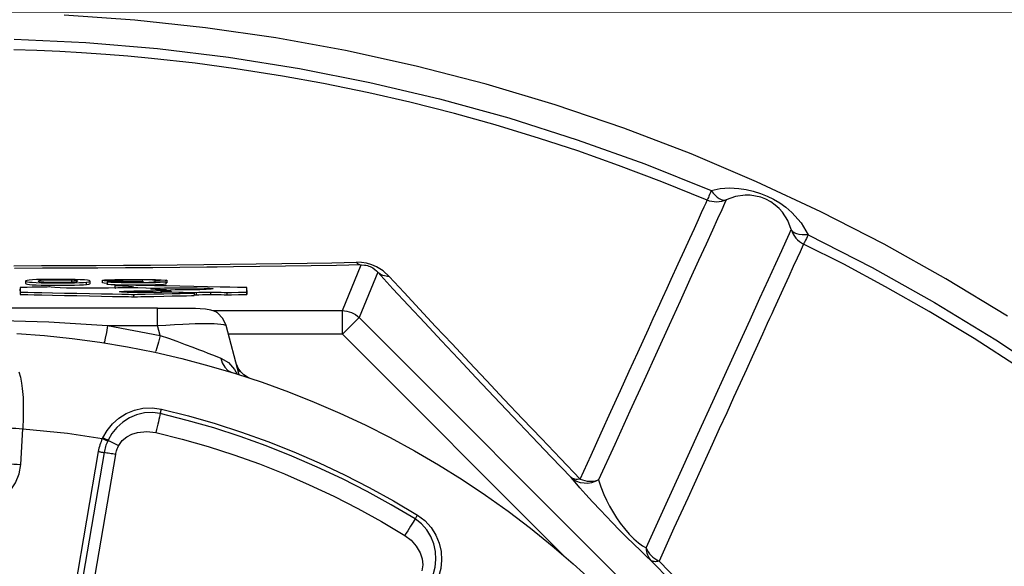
# Model space of a CAD drawing. Header units: millimetres. Extents: x 196 to 1773810, y -221320 to 153872.
# Tile 110 of 256: x 1115339 to 1115755, y -195212 to -194981. Entities that reach past the tile are written whole.
import ezdxf

# ---------------------------------------------------------------- set-up
doc = ezdxf.new("R2010")
doc.units = ezdxf.units.MM
doc.layers.get('Defpoints').update_dxf_attribs({"lineweight": 18})
doc.layers.add('00_Основной', color=163, linetype='Continuous', lineweight=40)
doc.layers.add('ТМ-размеры', color=25, linetype='Continuous', lineweight=20)
doc.styles.add('SFINKS', font='SFINKS.shx', dxfattribs={"width": 0.7, "oblique": 15})
doc.dimstyles.new('кира-50', dxfattribs={"dimtxt": 150, "dimasz": 40, "dimexe": 15, "dimexo": 0, "dimgap": 20, "dimtad": 1, "dimdec": 0, "dimrnd": 5, "dimdsep": 46, "dimtxsty": 'SFINKS', "dimblk1": 'OBLIQUE', "dimblk2": 'OBLIQUE', "dimsah": 1, "dimcen": 2.5, "dimclrd": 252, "dimclre": 252, "dimclrt": 252, "dimadec": 0, "dimazin": 0, "dimtfac": 1, "dimtdec": 0, "dimtofl": 0, "dimtmove": 0, "dimatfit": 3, "dimldrblk": 'OBLIQUE', "dimfxl": 15, "dimtfill": 1, "dimtolj": 1, "dimtzin": 0, "dimlwd": 20, "dimlwe": 20, "dimarcsym": 0})

# ---------------------------------------------------------------- blocks, each defined once
blk = doc.blocks.new('_Oblique')
at = {"color": 0, "linetype": 'ByBlock', "lineweight": -2}
blk.add_line((-0.5, -0.5), (0.5, 0.5), dxfattribs=at)
blk = doc.blocks.new('*D45')
at = {"layer": 'Defpoints', "color": 0, "linetype": 'ByBlock', "lineweight": 50, "transparency": 16777216}
for p in [(1116184.64, -194508.84), (1114444.55, -195856.77), (1116184.64, -195857.67)]:
    blk.add_point(p, dxfattribs=at)
at = {"layer": 'ТМ-размеры', "color": 252, "linetype": 'ByBlock', "lineweight": 20, "transparency": 16777216}
for p, q in [((1114444.55, -195856.77), (1114444.55, -194493.84)), ((1116184.64, -195857.67), (1116184.64, -194493.84)), ((1114444.55, -194508.84), (1116184.64, -194508.84))]:
    blk.add_line(p, q, dxfattribs=at)
at = {"layer": 'ТМ-размеры', "color": 252, "linetype": 'ByBlock', "lineweight": 20, "transparency": 16777216, "xscale": 40, "yscale": 40, "zscale": 40, "rotation": 180}
blk.add_blockref('_Oblique', (1114444.55, -194508.84), dxfattribs=at)
at = {"layer": 'ТМ-размеры', "color": 252, "linetype": 'ByBlock', "lineweight": 20, "transparency": 16777216, "xscale": 40, "yscale": 40, "zscale": 40}
blk.add_blockref('_Oblique', (1116184.64, -194508.84), dxfattribs=at)
at = {"layer": 'ТМ-размеры', "color": 252, "linetype": 'ByBlock', "transparency": 16777216, "insert": (1115314.59, -194413.84), "char_height": 150, "attachment_point": 5, "style": 'SFINKS', "bg_fill": 3, "box_fill_scale": 1.1, "bg_fill_color": 256, "bg_fill_true_color": 13158600, "bg_fill_transparency": 0}
blk.add_mtext('\\A1;1740', dxfattribs=at)
blk = doc.blocks.new('*D46')
at = {"layer": 'Defpoints', "color": 0, "linetype": 'ByBlock', "lineweight": 50, "transparency": 16777216}
for p in [(1115314.64, -194978.27), (1115314.64, -203390.23), (1116748.98, -203390.23)]:
    blk.add_point(p, dxfattribs=at)
at = {"layer": 'ТМ-размеры', "color": 252, "linetype": 'ByBlock', "lineweight": 20, "transparency": 16777216}
for p, q in [((1115314.64, -194978.27), (1116763.98, -194978.27)), ((1116748.98, -194978.27), (1116748.98, -203390.23)), ((1115314.64, -203390.23), (1116763.98, -203390.23))]:
    blk.add_line(p, q, dxfattribs=at)
at = {"layer": 'ТМ-размеры', "color": 252, "linetype": 'ByBlock', "lineweight": 20, "transparency": 16777216, "xscale": 40, "yscale": 40, "zscale": 40}
for p, rotation in [((1116748.98, -194978.27), 90), ((1116748.98, -203390.23), 270)]:
    blk.add_blockref('_Oblique', p, dxfattribs=dict(at, rotation=rotation))
at = {"layer": 'ТМ-размеры', "color": 252, "linetype": 'ByBlock', "transparency": 16777216, "insert": (1116653.98, -199184.25), "char_height": 150, "attachment_point": 5, "rotation": 90, "style": 'SFINKS', "bg_fill": 3, "box_fill_scale": 1.1, "bg_fill_color": 256, "bg_fill_true_color": 13158600, "bg_fill_transparency": 0}
blk.add_mtext('\\A1;8410', dxfattribs=at)

msp = doc.modelspace()

# ---------------------------------------------------------------- linework, layer by layer
at = {"layer": '00_Основной', "color": 252, "lineweight": 25, "ltscale": 10}
for p, q in [((1115475.74, -195104.34, 0.2), (1115483.74, -195085.01, 0.2)), ((1115490.72, -195088.13, 0.2), (1115482.81, -195107.27, 0.2)), ((1115341.95, -195091.84, 0.2), (1115341.95, -195092.84, 0.2)), ((1115361.52, -195092.36, 0.2), (1115361.52, -195091.36, 0.2)), ((1115367.68, -195093.27, 0.2), (1115367.68, -195092.27, 0.2)), ((1115369.2, -195092.84, 0.2), (1115369.2, -195091.84, 0.2)), ((1115374.27, -195091.56, 0.2), (1115374.27, -195092.56, 0.2)), ((1115376.33, -195092.21, 0.2), (1115376.33, -195093.21, 0.2)), ((1115387.52, -195093.61, 0.2), (1115379.64, -195093.76, 0.2)), ((1115379.64, -195093.76, 0.2), (1115379.64, -195094.76, 0.2)), ((1115390.94, -195091.98, 0.2), (1115390.94, -195092.44, 0.2)), ((1115391.51, -195091.82, 0.2), (1115391.51, -195092.42, 0.2)), ((1115396.5, -195091.53, 0.2), (1115396.5, -195092.18, 0.2)), ((1115401.12, -195092.22, 0.2), (1115401.12, -195093.21, 0.2)), ((1115401.63, -195092.51, 0.2), (1115401.12, -195092.52, 0.2)), ((1115401.63, -195091.52, 0.2), (1115401.63, -195092.51, 0.2)), ((1115339.67, -195095.95, 0.2), (1115339.67, -195095.23, 0.2)), ((1115339.67, -195096.5, 0.2), (1115339.67, -195097.5, 0.2)), ((1115379.64, -195094.76, 0.2), (1115380.11, -195094.78, 0.2)), ((1115385.96, -195094.54, 0.2), (1115385.96, -195094.69, 0.2)), ((1115387.52, -195097.46, 0.2), (1115387.52, -195098.46, 0.2)), ((1115392.56, -195095.95, 0.2), (1115392.56, -195096.71, 0.2)), ((1115395.55, -195095.96, 0.2), (1115395.55, -195096.7, 0.2)), ((1115396.15, -195094.92, 0.2), (1115396.15, -195095.32, 0.2)), ((1115398.33, -195094.81, 0.2), (1115398.33, -195095.43, 0.2)), ((1115405.06, -195095.57, 0.2), (1115399.04, -195096.02, 0.2)), ((1115399.04, -195096.02, 0.2), (1115399.04, -195096.64, 0.2)), ((1115412.2, -195096.75, 0.2), (1115401.16, -195096.57, 0.2)), ((1115401.42, -195095.51, 0.2), (1115401.42, -195095.84, 0.2)), ((1115403, -195096.44, 0.2), (1115413.92, -195096.63, 0.2)), ((1115412.03, -195096.8, 0.2), (1115412.2, -195096.75, 0.2)), ((1115413.1, -195096.95, 0.2), (1115413.1, -195097.95, 0.2)), ((1115413.1, -195097.62, 0.2), (1115413.92, -195097.63, 0.2)), ((1115413.92, -195096.63, 0.2), (1115413.92, -195097.63, 0.2)), ((1115420.03, -195096.53, 0.2), (1115420.03, -195097.53, 0.2)), ((1115426.96, -195096.67, 0.2), (1115426.96, -195097.67, 0.2)), ((1115435.35, -195095.85, 0.2), (1115435.35, -195096.5, 0.2)), ((1115435.35, -195096.5, 0.2), (1115435.35, -195097.5, 0.2)), ((1115397.65, -195103.26, 0.2), (1115231.63, -195103.26, 0.2)), ((1115397.65, -195103.51, 0.2), (1115397.65, -195103.26, 0.2)), ((1115421.04, -195104.34, 0.2), (1115475.74, -195104.34, 0.2)), ((1115376.57, -195110.67, 0.2), (1115398.75, -195114.79, 0.2)), ((1115376.57, -195110.67, 0.2), (1115397.65, -195110.67, 0.2)), ((1115398.75, -195114.79, 0.2), (1115397.65, -195110.67, 0.2)), ((1115432.18, -195131.4, 0.2), (1115426.63, -195110.67, 0.2)), ((1115482.81, -195107.27, 0.2), (1115710.63, -195335.09, 0.2)), ((1115475.74, -195114.34, 0.2), (1115427.61, -195114.34, 0.2)), ((1115569.17, -195207.76, 0.2), (1115475.74, -195114.34, 0.2)), ((1115396.68, -195121.93, 0.2), (1115396.65, -195121.97, 0.2)), ((1115428.17, -195129.98, 0.2), (1115429, -195130.41, 0.2)), ((1115431.9, -195128.83, 0.2), (1115431.74, -195128.6, 0.2)), ((1115339.89, -195169.3, 0.2), (1115340.74, -195154.23, 0.2)), ((1115372.66, -195163.87, 0.2), (1115342.14, -195342.02, 0.2)), ((1115375.11, -195164.29, 0.2), (1115344.6, -195342.44, 0.2)), ((1115349.52, -195343.29, 0.2), (1115380.02, -195165.12, 0.2))]:
    msp.add_line(p, q, dxfattribs=at)
at = {"layer": '00_Основной', "color": 252, "lineweight": 25, "ltscale": 10, "elevation": 0.2}
for points in [[(1115756.62, -195106.66), (1115730.68, -195090.87), (1115704.55, -195076.24), (1115677.87, -195062.55), (1115650.72, -195049.84), (1115623.12, -195038.12), (1115594.6, -195027.23), (1115565.68, -195017.41), (1115536.44, -195008.66), (1115506.88, -195000.98), (1115477.08, -194994.42), (1115447.57, -194989.06), (1115417.9, -194984.77), (1115388.08, -194981.55), (1115358.18, -194979.42)], [(1115337.13, -194989.65), (1115367.4, -194991.06), (1115397.59, -194993.59), (1115427.68, -194997.23), (1115457.61, -195002), (1115487.34, -195007.88), (1115516.83, -195014.85), (1115546.03, -195022.92), (1115574.93, -195032.08), (1115603.44, -195042.31), (1115631.58, -195053.59)], [(1115629.86, -195057.66), (1115610.67, -195049.84), (1115592.44, -195042.93), (1115575.22, -195036.85), (1115559, -195031.53), (1115540.24, -195025.83), (1115523.11, -195021.08), (1115504.24, -195016.29), (1115486.99, -195012.33), (1115467.74, -195008.38), (1115450.41, -195005.23), (1115430.78, -195002.14), (1115413.54, -194999.82), (1115395.14, -194997.78), (1115385.1, -194996.83), (1115375.78, -194996.07), (1115365.59, -194995.36), (1115356.39, -194994.84), (1115346.72, -194994.4), (1115337, -194994.08)], [(1115631.58, -195053.59), (1115635.36, -195052.78), (1115639.26, -195052.49), (1115643.27, -195052.67), (1115646.33, -195053.11), (1115649.28, -195053.78), (1115652.36, -195054.76), (1115655.23, -195055.93), (1115657.87, -195057.27), (1115660.48, -195058.84), (1115663.04, -195060.67), (1115665.54, -195062.82), (1115669.51, -195067.25), (1115672.49, -195072.23)], [(1115631.58, -195053.59), (1115631.22, -195054.45), (1115630.88, -195055.24), (1115630.6, -195055.92), (1115630.34, -195056.51), (1115630.14, -195056.98), (1115630, -195057.33), (1115629.9, -195057.55), (1115629.86, -195057.66)], [(1115631.58, -195053.59), (1115632.39, -195054.65), (1115633.23, -195055.58), (1115634.08, -195056.35), (1115634.93, -195056.98), (1115635.74, -195057.4), (1115636.54, -195057.65), (1115637.26, -195057.7), (1115637.89, -195057.55)], [(1115665.36, -195070.07), (1115663.86, -195066.2), (1115661.61, -195062.73), (1115660.18, -195061.15), (1115658.56, -195059.7), (1115656.72, -195058.4), (1115654.64, -195057.28), (1115652.44, -195056.44), (1115650.22, -195055.89), (1115648.05, -195055.6), (1115645.92, -195055.56), (1115641.8, -195056.14), (1115637.89, -195057.55)], [(1115576.16, -195175.49), (1115580.77, -195165.38), (1115585.07, -195155.92), (1115589.19, -195146.9), (1115593.19, -195138.11), (1115596.91, -195129.97), (1115600.5, -195122.08), (1115602.81, -195117.02), (1115605, -195112.2), (1115607.07, -195107.68), (1115609.13, -195103.12), (1115611.09, -195098.84), (1115612.93, -195094.82), (1115614.64, -195091.05), (1115617.63, -195084.5), (1115620.24, -195078.78), (1115622.5, -195073.81), (1115624.44, -195069.55), (1115626.11, -195065.88), (1115627.48, -195062.87), (1115628.56, -195060.5), (1115629.35, -195058.75), (1115629.86, -195057.66)], [(1115637.89, -195057.55), (1115637.18, -195059.1), (1115635.97, -195061.76), (1115634.26, -195065.51), (1115632.06, -195070.34), (1115629.38, -195076.24), (1115626.21, -195083.21), (1115622.54, -195091.24), (1115618.4, -195100.31), (1115613.8, -195110.43), (1115608.72, -195121.55), (1115603.2, -195133.68), (1115597.22, -195146.79), (1115590.82, -195160.86), (1115583.97, -195175.89)], [(1115637.89, -195057.55), (1115636.93, -195057.93), (1115635.94, -195058.2), (1115634.91, -195058.38), (1115633.88, -195058.46), (1115632.85, -195058.41), (1115631.84, -195058.26), (1115630.82, -195058.02), (1115629.86, -195057.66)], [(1115604.07, -195204.58), (1115611.84, -195187.5), (1115619.14, -195171.49), (1115625.94, -195156.56), (1115632.23, -195142.76), (1115638, -195130.08), (1115643.25, -195118.57), (1115647.96, -195108.22), (1115652.13, -195099.08), (1115655.76, -195091.15), (1115658.8, -195084.45), (1115661.3, -195078.97), (1115663.22, -195074.76), (1115664.58, -195071.78), (1115665.36, -195070.07)], [(1115665.36, -195070.07), (1115665.7, -195071.04), (1115666.14, -195071.98), (1115666.69, -195072.86), (1115667.31, -195073.68), (1115668.02, -195074.43), (1115668.79, -195075.11), (1115669.64, -195075.7), (1115670.54, -195076.21)], [(1115672.49, -195072.23), (1115671.16, -195072.31), (1115669.91, -195072.28), (1115668.76, -195072.16), (1115667.74, -195071.92), (1115666.88, -195071.59), (1115666.18, -195071.16), (1115665.68, -195070.65), (1115665.36, -195070.07)], [(1115672.49, -195072.23), (1115672.08, -195073.08), (1115671.72, -195073.84), (1115671.38, -195074.52), (1115671.11, -195075.08), (1115670.88, -195075.54), (1115670.71, -195075.88), (1115670.6, -195076.11), (1115670.54, -195076.21)], [(1115672.49, -195072.23), (1115699.46, -195086.06), (1115725.89, -195100.89), (1115751.75, -195116.68), (1115777.01, -195133.43), (1115801.62, -195151.11), (1115825.57, -195169.68), (1115848.8, -195189.15), (1115871.29, -195209.46), (1115893, -195230.6), (1115913.92, -195252.51)], [(1115670.54, -195076.21), (1115669.99, -195077.44), (1115669.08, -195079.44), (1115667.82, -195082.2), (1115666.21, -195085.73), (1115664.28, -195089.97), (1115661.78, -195095.44), (1115658.83, -195101.9), (1115657.98, -195103.77), (1115657.11, -195105.7), (1115656.19, -195107.72), (1115655.23, -195109.81), (1115654.24, -195111.98), (1115653.23, -195114.22), (1115651.1, -195118.88), (1115648.83, -195123.88), (1115646.4, -195129.21), (1115643.8, -195134.91), (1115641.02, -195140.99), (1115638.09, -195147.46), (1115634.96, -195154.31), (1115631.96, -195160.88), (1115627.02, -195171.72), (1115621.65, -195183.52), (1115615.82, -195196.31), (1115609.51, -195210.14)], [(1115910.67, -195255.5), (1115892.75, -195236.64), (1115874.9, -195218.97), (1115857.16, -195202.48), (1115839.62, -195187.09), (1115831.83, -195180.53), (1115824.1, -195174.2), (1115816.44, -195168.06), (1115808.85, -195162.13), (1115801.31, -195156.4), (1115792.14, -195149.6), (1115782.32, -195142.53), (1115762.21, -195128.74), (1115742.6, -195116.14), (1115723.57, -195104.66), (1115705.19, -195094.21), (1115687.5, -195084.74), (1115670.54, -195076.21)], [(1115337, -195085.35), (1115348.64, -195085.32), (1115360.24, -195085.27), (1115371.78, -195085.21), (1115383.27, -195085.14), (1115394.67, -195085.06), (1115405.99, -195084.96), (1115417.21, -195084.84), (1115428.31, -195084.72), (1115439.29, -195084.58), (1115450.13, -195084.42), (1115460.81, -195084.26), (1115471.34, -195084.08), (1115481.68, -195083.9)], [(1115422.84, -195085.92), (1115418.48, -195085.96), (1115407.12, -195086.08), (1115395.66, -195086.18), (1115384.12, -195086.27), (1115372.49, -195086.34), (1115360.79, -195086.4), (1115349.05, -195086.45), (1115337.28, -195086.48)], [(1115483.74, -195085.01), (1115473.27, -195085.2), (1115462.62, -195085.38), (1115451.79, -195085.55), (1115440.83, -195085.69), (1115429.71, -195085.83), (1115422.84, -195085.92)], [(1115495.56, -195089.87), (1115493, -195087.55), (1115490.12, -195085.78), (1115488.14, -195084.94), (1115485.97, -195084.32), (1115483.78, -195083.97), (1115481.68, -195083.9)], [(1115481.68, -195083.9), (1115481.92, -195084.14), (1115482.18, -195084.35), (1115482.43, -195084.53), (1115482.68, -195084.69), (1115482.95, -195084.82), (1115483.22, -195084.92), (1115483.47, -195084.97), (1115483.74, -195085.01)], [(1115483.74, -195085.01), (1115485.07, -195085.06), (1115485.7, -195085.16), (1115486.34, -195085.3), (1115486.92, -195085.48), (1115487.48, -195085.69), (1115488.57, -195086.26), (1115489.46, -195086.89), (1115490.13, -195087.48), (1115490.72, -195088.13)], [(1115572.32, -195174.8), (1115563.95, -195166.05), (1115555.76, -195157.46), (1115547.74, -195149.02), (1115539.9, -195140.77), (1115532.26, -195132.67), (1115524.8, -195124.75), (1115517.56, -195117.03), (1115510.52, -195109.5), (1115503.71, -195102.17), (1115497.1, -195095.05), (1115490.72, -195088.13)], [(1115495.56, -195089.87), (1115494.86, -195089.85), (1115494.18, -195089.77), (1115493.52, -195089.64), (1115492.88, -195089.44), (1115492.29, -195089.19), (1115491.73, -195088.89), (1115491.2, -195088.54), (1115490.72, -195088.13)], [(1115495.56, -195089.87), (1115501.86, -195096.7), (1115508.38, -195103.74), (1115515.12, -195110.98), (1115522.07, -195118.42), (1115529.24, -195126.05), (1115536.59, -195133.86), (1115544.14, -195141.85), (1115551.88, -195150.02), (1115559.8, -195158.36), (1115567.9, -195166.84), (1115576.16, -195175.49)], [(1115352.08, -195094.33), (1115352.08, -195094.33), (1115352.08, -195094.33), (1115352.08, -195094.33), (1115352.07, -195094.33), (1115352.07, -195094.33), (1115352.04, -195094.33), (1115351.97, -195094.33), (1115351.74, -195094.33), (1115351.07, -195094.34), (1115349.19, -195094.38), (1115347.05, -195094.42), (1115344.76, -195094.47), (1115342.62, -195094.51), (1115340.89, -195094.55), (1115339.92, -195094.57), (1115339.72, -195094.57), (1115339.68, -195094.57), (1115339.68, -195094.57), (1115339.67, -195094.57), (1115339.67, -195094.57), (1115339.67, -195094.57), (1115339.67, -195094.57)], [(1115343.46, -195091.43), (1115342.57, -195091.56), (1115342.08, -195091.7), (1115341.95, -195091.88), (1115342.19, -195092.04), (1115342.76, -195092.18), (1115343.63, -195092.28), (1115344.76, -195092.36), (1115346.42, -195092.46), (1115348.5, -195092.52), (1115351.01, -195092.58), (1115353.9, -195092.59), (1115357.12, -195092.59), (1115360.04, -195092.58), (1115362.56, -195092.54), (1115364.66, -195092.46), (1115366.36, -195092.38), (1115367.68, -195092.27)], [(1115341.98, -195092.84), (1115341.95, -195092.89), (1115342.19, -195093.04), (1115342.76, -195093.17), (1115343.63, -195093.28), (1115344.76, -195093.37), (1115346.42, -195093.45), (1115348.5, -195093.52), (1115351.01, -195093.56), (1115353.9, -195093.59), (1115357.12, -195093.59), (1115360.04, -195093.58), (1115362.56, -195093.52), (1115364.66, -195093.46), (1115366.36, -195093.37), (1115367.68, -195093.27)], [(1115367.68, -195092.27), (1115368.59, -195092.14), (1115369.09, -195091.97), (1115369.17, -195091.79), (1115368.82, -195091.62), (1115368.02, -195091.48), (1115366.76, -195091.35), (1115365.05, -195091.25), (1115362.92, -195091.18), (1115360.4, -195091.12), (1115357.45, -195091.11), (1115354.17, -195091.11), (1115351.2, -195091.12), (1115348.64, -195091.16), (1115346.51, -195091.24), (1115344.79, -195091.32), (1115343.46, -195091.43)], [(1115361.27, -195092.34), (1115359.46, -195092.41), (1115357.26, -195092.44), (1115354.68, -195092.45), (1115352.3, -195092.42), (1115350.88, -195092.38), (1115349.62, -195092.32), (1115348.57, -195092.25), (1115347.82, -195092.15), (1115347.37, -195092.01), (1115347.22, -195091.84), (1115347.37, -195091.69), (1115347.82, -195091.55), (1115348.58, -195091.45), (1115349.64, -195091.36), (1115350.91, -195091.32), (1115352.32, -195091.28), (1115354.7, -195091.25), (1115357.26, -195091.25), (1115359.55, -195091.29), (1115361.52, -195091.36)], [(1115369.78, -195094.9), (1115365.94, -195094.89), (1115362.4, -195094.85), (1115359.24, -195094.78), (1115356.54, -195094.69), (1115354.31, -195094.58), (1115352.79, -195094.45), (1115352.08, -195094.33)], [(1115361.52, -195091.36), (1115362.43, -195091.43), (1115363.12, -195091.5), (1115363.6, -195091.62), (1115363.88, -195091.76), (1115363.9, -195091.93), (1115363.47, -195092.11), (1115362.6, -195092.25), (1115361.27, -195092.34)], [(1115367.68, -195093.27), (1115368.59, -195093.14), (1115369.09, -195092.97), (1115369.16, -195092.82)], [(1115382.07, -195091.91), (1115379.09, -195091.88), (1115376.76, -195091.82), (1115375.16, -195091.73), (1115374.36, -195091.62), (1115374.39, -195091.49), (1115375.3, -195091.38), (1115377.08, -195091.28), (1115379.66, -195091.19), (1115382.76, -195091.14), (1115386.3, -195091.11), (1115390.21, -195091.11), (1115393.74, -195091.14), (1115396.77, -195091.19), (1115399.22, -195091.28), (1115400.84, -195091.39), (1115401.63, -195091.52)], [(1115376.33, -195092.79), (1115375.16, -195092.72), (1115374.36, -195092.62), (1115374.38, -195092.56)], [(1115401.12, -195092.22), (1115400.22, -195092.34), (1115398.76, -195092.42), (1115396.79, -195092.51), (1115394.35, -195092.55), (1115391.54, -195092.59), (1115388.36, -195092.59), (1115385.18, -195092.59), (1115382.25, -195092.55), (1115379.77, -195092.49), (1115377.94, -195092.41), (1115376.76, -195092.32), (1115376.33, -195092.22), (1115376.64, -195092.14), (1115377.71, -195092.06), (1115379.52, -195091.97), (1115382.07, -195091.91)], [(1115401.12, -195093.21), (1115400.22, -195093.32), (1115398.76, -195093.42), (1115396.79, -195093.49), (1115394.35, -195093.55), (1115391.54, -195093.59), (1115388.36, -195093.59), (1115385.18, -195093.58), (1115382.25, -195093.55), (1115379.77, -195093.48), (1115377.94, -195093.41), (1115376.76, -195093.32), (1115376.33, -195093.22), (1115376.36, -195093.21)], [(1115379.64, -195093.76), (1115382.88, -195093.86), (1115385.36, -195093.99), (1115386.95, -195094.13), (1115387.52, -195094.28)], [(1115396.5, -195091.53), (1115395.49, -195091.42), (1115393.99, -195091.34), (1115392.06, -195091.28), (1115389.76, -195091.25), (1115387.15, -195091.25), (1115384.74, -195091.28), (1115382.65, -195091.32), (1115380.97, -195091.39), (1115380, -195091.48), (1115379.71, -195091.56), (1115380.15, -195091.66), (1115381.31, -195091.73), (1115383.13, -195091.79), (1115385.37, -195091.83), (1115387.08, -195091.84), (1115389.03, -195091.84), (1115391.51, -195091.82)], [(1115390.94, -195091.98), (1115389.34, -195091.97), (1115387.97, -195091.98), (1115386.66, -195092), (1115385.42, -195092.01), (1115384.24, -195092.04), (1115383.21, -195092.07), (1115382.14, -195092.12), (1115381.63, -195092.2), (1115381.72, -195092.27), (1115382.45, -195092.34), (1115383.82, -195092.39), (1115385.67, -195092.44), (1115387.9, -195092.45), (1115390.28, -195092.44), (1115392.33, -195092.41), (1115394.02, -195092.36), (1115395.25, -195092.28), (1115395.98, -195092.18)], [(1115387.52, -195094.28), (1115387.01, -195094.42), (1115385.96, -195094.54)], [(1115435.35, -195094.57), (1115435.35, -195094.57), (1115435.35, -195094.57), (1115435.35, -195094.57), (1115435.34, -195094.57), (1115435.31, -195094.57), (1115435.21, -195094.57), (1115434.93, -195094.57), (1115434.06, -195094.55), (1115432.91, -195094.52), (1115431.44, -195094.5), (1115428.17, -195094.42), (1115424.19, -195094.34), (1115418.8, -195094.24), (1115413.02, -195094.13), (1115407.14, -195094), (1115401.52, -195093.89), (1115396.42, -195093.79), (1115392.2, -195093.7), (1115390.04, -195093.66), (1115388.49, -195093.64), (1115387.72, -195093.61), (1115387.54, -195093.61), (1115387.52, -195093.61), (1115387.52, -195093.61), (1115387.52, -195093.61), (1115387.52, -195093.61), (1115387.52, -195093.61), (1115387.52, -195093.61)], [(1115391.51, -195091.82), (1115391.2, -195091.91), (1115390.94, -195091.98)], [(1115395.98, -195092.18), (1115398.86, -195092.21), (1115401.12, -195092.22)], [(1115401.63, -195091.52), (1115398.76, -195091.53), (1115396.5, -195091.53)], [(1115339.67, -195094.57), (1115339.67, -195094.57), (1115339.67, -195094.57), (1115339.67, -195094.57), (1115339.67, -195094.57), (1115339.67, -195094.58), (1115339.67, -195094.58), (1115339.67, -195094.6), (1115339.67, -195094.62), (1115339.67, -195094.66), (1115339.67, -195094.74), (1115339.67, -195094.86), (1115339.67, -195095.02), (1115339.67, -195095.24), (1115339.67, -195095.47), (1115339.67, -195095.71), (1115339.67, -195095.94), (1115339.67, -195096.15), (1115339.67, -195096.32), (1115339.67, -195096.4), (1115339.67, -195096.46), (1115339.67, -195096.48), (1115339.67, -195096.5), (1115339.67, -195096.5), (1115339.67, -195096.5), (1115339.67, -195096.5), (1115339.67, -195096.5), (1115339.67, -195096.5), (1115339.67, -195096.5)], [(1115339.67, -195096.5), (1115339.67, -195096.5), (1115339.68, -195096.5), (1115339.68, -195096.5), (1115339.68, -195096.5), (1115339.71, -195096.5), (1115339.78, -195096.5), (1115340, -195096.51), (1115340.71, -195096.53), (1115342.83, -195096.57), (1115345.52, -195096.61), (1115348.82, -195096.68), (1115353.37, -195096.78), (1115358.36, -195096.88), (1115363.6, -195096.98), (1115368.93, -195097.09), (1115374.04, -195097.19), (1115378.66, -195097.29), (1115382.54, -195097.36), (1115385.46, -195097.42), (1115386.68, -195097.44), (1115387.38, -195097.46), (1115387.5, -195097.46), (1115387.52, -195097.46), (1115387.52, -195097.46), (1115387.52, -195097.46)], [(1115339.67, -195097.5), (1115339.67, -195097.5), (1115339.68, -195097.5), (1115339.68, -195097.5), (1115339.68, -195097.5), (1115339.71, -195097.5), (1115339.78, -195097.5), (1115340, -195097.5), (1115340.71, -195097.52), (1115342.83, -195097.56), (1115345.52, -195097.62), (1115348.82, -195097.68), (1115353.37, -195097.77), (1115358.36, -195097.88), (1115363.6, -195097.98), (1115368.93, -195098.1), (1115374.04, -195098.19), (1115378.66, -195098.29), (1115382.54, -195098.36), (1115385.46, -195098.42), (1115386.68, -195098.45), (1115387.38, -195098.46), (1115387.5, -195098.46), (1115387.52, -195098.46), (1115387.52, -195098.46), (1115387.52, -195098.46)], [(1115384, -195094.65), (1115380.86, -195094.76), (1115376.96, -195094.85), (1115373.5, -195094.89), (1115369.78, -195094.9)], [(1115381.6, -195096.33), (1115382.08, -195096.22), (1115383.45, -195096.12), (1115385.56, -195096.03), (1115387.63, -195095.99), (1115389.99, -195095.96), (1115392.56, -195095.95)], [(1115401.16, -195096.57), (1115399.46, -195096.63), (1115397.41, -195096.67), (1115395.1, -195096.7), (1115394.47, -195096.71), (1115393.84, -195096.71), (1115393.2, -195096.71), (1115392.56, -195096.71), (1115390.35, -195096.71), (1115388.29, -195096.68), (1115386.43, -195096.64), (1115384.81, -195096.6), (1115383.47, -195096.54), (1115382.46, -195096.48), (1115381.82, -195096.4), (1115381.6, -195096.33)], [(1115396.15, -195094.92), (1115389.34, -195094.76), (1115384, -195094.65)], [(1115385.96, -195094.54), (1115392.89, -195094.69), (1115398.33, -195094.81)], [(1115387.52, -195097.46), (1115387.52, -195097.46), (1115387.52, -195097.46), (1115387.52, -195097.46), (1115387.52, -195097.46), (1115387.53, -195097.46), (1115387.57, -195097.46), (1115387.69, -195097.46), (1115388.07, -195097.46), (1115389.21, -195097.43), (1115390.64, -195097.4), (1115392.41, -195097.36), (1115396.15, -195097.29), (1115400.32, -195097.2), (1115403.87, -195097.14), (1115407.17, -195097.06), (1115409.97, -195097.01), (1115412, -195096.96), (1115412.66, -195096.95), (1115413.03, -195096.95), (1115413.1, -195096.95), (1115413.1, -195096.95), (1115413.1, -195096.95), (1115413.1, -195096.95)], [(1115387.52, -195098.46), (1115387.52, -195098.46), (1115387.52, -195098.46), (1115387.52, -195098.46), (1115387.52, -195098.46), (1115387.53, -195098.46), (1115387.57, -195098.46), (1115387.69, -195098.46), (1115388.07, -195098.45), (1115389.21, -195098.43), (1115390.64, -195098.4), (1115392.41, -195098.36), (1115396.15, -195098.29), (1115400.32, -195098.21), (1115403.87, -195098.14), (1115407.17, -195098.06), (1115409.97, -195098.01), (1115412, -195097.97), (1115412.66, -195097.95), (1115413.03, -195097.95), (1115413.1, -195097.95), (1115413.1, -195097.95), (1115413.1, -195097.95), (1115413.1, -195097.95)], [(1115392.56, -195095.95), (1115394.26, -195095.95), (1115395.55, -195095.96)], [(1115401.42, -195095.51), (1115398.75, -195095.44), (1115396.68, -195095.36), (1115396.14, -195095.32), (1115395.69, -195095.29), (1115395.34, -195095.24), (1115395.08, -195095.2), (1115394.91, -195095.16), (1115394.87, -195095.12), (1115395.19, -195095.02), (1115396.15, -195094.92)], [(1115395.55, -195095.96), (1115398.84, -195095.71), (1115401.42, -195095.51)], [(1115398.33, -195094.81), (1115400.6, -195094.74), (1115403.28, -195094.69), (1115404.76, -195094.68), (1115406.3, -195094.66), (1115407.89, -195094.66), (1115410.74, -195094.66), (1115414.37, -195094.71), (1115417.42, -195094.79), (1115419.69, -195094.9), (1115421.02, -195095.03), (1115421.22, -195095.17), (1115420.26, -195095.3), (1115418.26, -195095.41), (1115415.47, -195095.5), (1115414.54, -195095.52), (1115413.55, -195095.54), (1115412.54, -195095.56), (1115411.46, -195095.57), (1115410.38, -195095.57), (1115409.23, -195095.58), (1115408.08, -195095.58), (1115405.06, -195095.57)], [(1115399.04, -195096.02), (1115400.9, -195096.08), (1115402.3, -195096.16), (1115403.21, -195096.23), (1115403.52, -195096.33), (1115403, -195096.44)], [(1115401.42, -195095.72), (1115403.28, -195095.7), (1115403.48, -195095.68)], [(1115413.1, -195096.95), (1115412.61, -195096.91), (1115412.24, -195096.88), (1115412.06, -195096.84), (1115412.03, -195096.81)], [(1115413.92, -195096.63), (1115415.15, -195096.58), (1115416.6, -195096.56), (1115418.25, -195096.54), (1115420.03, -195096.53)], [(1115413.92, -195097.63), (1115415.15, -195097.59), (1115416.6, -195097.56), (1115418.25, -195097.53), (1115420.03, -195097.53)], [(1115420.03, -195096.53), (1115422.41, -195096.54), (1115424.5, -195096.58), (1115425.87, -195096.61), (1115426.96, -195096.67)], [(1115420.03, -195097.53), (1115422.41, -195097.54), (1115424.5, -195097.57), (1115425.87, -195097.62), (1115426.96, -195097.67)], [(1115426.96, -195096.67), (1115426.96, -195096.67), (1115426.96, -195096.67), (1115426.96, -195096.67), (1115426.96, -195096.67), (1115426.96, -195096.67), (1115426.97, -195096.67), (1115427.03, -195096.67), (1115427.18, -195096.67), (1115427.64, -195096.66), (1115428.9, -195096.63), (1115431.91, -195096.57), (1115433.36, -195096.54), (1115434.54, -195096.51), (1115435.18, -195096.5), (1115435.32, -195096.5), (1115435.34, -195096.5), (1115435.35, -195096.5), (1115435.35, -195096.5), (1115435.35, -195096.5), (1115435.35, -195096.5), (1115435.35, -195096.5)], [(1115426.96, -195097.67), (1115426.96, -195097.67), (1115426.96, -195097.67), (1115426.96, -195097.67), (1115426.96, -195097.67), (1115426.96, -195097.67), (1115426.97, -195097.67), (1115427.03, -195097.67), (1115427.18, -195097.67), (1115427.64, -195097.66), (1115428.9, -195097.63), (1115431.91, -195097.57), (1115433.36, -195097.54), (1115434.54, -195097.52), (1115435.18, -195097.5), (1115435.32, -195097.5), (1115435.34, -195097.5), (1115435.35, -195097.5), (1115435.35, -195097.5), (1115435.35, -195097.5), (1115435.35, -195097.5), (1115435.35, -195097.5)], [(1115435.35, -195096.5), (1115435.35, -195096.5), (1115435.35, -195096.5), (1115435.35, -195096.5), (1115435.35, -195096.5), (1115435.35, -195096.5), (1115435.35, -195096.5), (1115435.35, -195096.48), (1115435.35, -195096.44), (1115435.35, -195096.4), (1115435.35, -195096.34), (1115435.35, -195096.22), (1115435.35, -195096.05), (1115435.35, -195095.84), (1115435.35, -195095.6), (1115435.35, -195095.36), (1115435.35, -195095.13), (1115435.35, -195094.93), (1115435.35, -195094.76), (1115435.35, -195094.68), (1115435.35, -195094.61), (1115435.35, -195094.58), (1115435.35, -195094.58), (1115435.35, -195094.57), (1115435.35, -195094.57), (1115435.35, -195094.57), (1115435.35, -195094.57), (1115435.35, -195094.57), (1115435.35, -195094.57)], [(1115435.35, -195097.5), (1115435.35, -195097.5), (1115435.35, -195097.5), (1115435.35, -195097.5), (1115435.35, -195097.5), (1115435.35, -195097.5), (1115435.35, -195097.5), (1115435.35, -195097.49), (1115435.35, -195097.44), (1115435.35, -195097.4), (1115435.35, -195097.35), (1115435.35, -195097.2), (1115435.35, -195097.05), (1115435.35, -195096.85)], [(1115422.81, -195105.15), (1115421.62, -195104.52), (1115420.23, -195104.09), (1115417.97, -195103.71), (1115415.74, -195103.5), (1115413.72, -195103.4), (1115411.98, -195103.37), (1115410.63, -195103.37), (1115408.95, -195103.37), (1115406.84, -195103.37), (1115402.78, -195103.37), (1115400.34, -195103.37), (1115397.65, -195103.38)], [(1115397.65, -195110.67), (1115397.65, -195107.7), (1115397.65, -195105.32), (1115397.65, -195103.78), (1115397.65, -195103.51)], [(1115426.63, -195110.67), (1115425.28, -195107.7), (1115423.05, -195105.32), (1115422.78, -195105.18)], [(1115475.74, -195114.34), (1115475.74, -195112.43), (1115475.74, -195110.58), (1115475.74, -195108.89), (1115475.74, -195107.39), (1115475.74, -195106.14), (1115475.74, -195105.19), (1115475.74, -195104.58), (1115475.74, -195104.34)], [(1115475.74, -195104.34), (1115476.71, -195104.39), (1115477.69, -195104.53), (1115478.63, -195104.77), (1115479.56, -195105.11), (1115480.45, -195105.52), (1115481.28, -195106.02), (1115482.08, -195106.6), (1115482.81, -195107.27)], [(1115252.71, -195110.67), (1115277.51, -195109.12), (1115302.38, -195108.35), (1115326.94, -195108.35), (1115351.77, -195109.12), (1115376.57, -195110.67)], [(1115376.57, -195110.67), (1115376.07, -195113.53), (1115375.59, -195115.94), (1115375.23, -195117.48), (1115375.03, -195117.96)], [(1115397.65, -195110.67), (1115401.18, -195110.4), (1115404.79, -195110.17), (1115408.3, -195109.98), (1115410.98, -195109.86), (1115413.51, -195109.78), (1115418, -195109.71), (1115421.66, -195109.78), (1115424.43, -195109.98), (1115425.6, -195110.17), (1115426.35, -195110.4), (1115426.63, -195110.67)], [(1115475.74, -195114.34), (1115477.08, -195112.98), (1115478.39, -195111.68), (1115479.59, -195110.48), (1115480.65, -195109.42), (1115481.52, -195108.54), (1115482.2, -195107.87), (1115482.62, -195107.45), (1115482.81, -195107.27)], [(1115338.18, -195113.97), (1115349.94, -195114.86), (1115361.65, -195116.1), (1115373.32, -195117.7), (1115384.94, -195119.64), (1115396.49, -195121.94), (1115407.98, -195124.6), (1115419.36, -195127.59), (1115430.67, -195130.92), (1115441.86, -195134.58), (1115452.94, -195138.61), (1115463.89, -195142.94), (1115474.7, -195147.61), (1115485.36, -195152.62), (1115495.88, -195157.92), (1115506.23, -195163.56), (1115516.41, -195169.5), (1115526.38, -195175.75), (1115536.19, -195182.3), (1115545.77, -195189.12), (1115555.16, -195196.25), (1115564.33, -195203.66), (1115573.26, -195211.34), (1115581.95, -195219.28)], [(1115398.75, -195114.79), (1115398.07, -195117.62), (1115397.42, -195120.01), (1115396.93, -195121.52), (1115396.86, -195121.63)], [(1115398.75, -195114.79), (1115402.26, -195116.01), (1115405.76, -195117.27), (1115409.36, -195118.6), (1115412.59, -195119.81), (1115414.91, -195120.69), (1115417.04, -195121.5), (1115418.98, -195122.25), (1115420.95, -195123.02), (1115422.77, -195123.7), (1115424.47, -195124.36)], [(1115424.47, -195124.36), (1115425.04, -195126.44), (1115426.04, -195128.25), (1115427.41, -195129.6), (1115428.17, -195129.98)], [(1115424.47, -195124.36), (1115427.65, -195126.23), (1115430.23, -195129.25), (1115431.25, -195131.24)], [(1115432.59, -195130.21), (1115431.74, -195128.6), (1115431.15, -195127.29)], [(1115339.13, -195130.16), (1115339.74, -195132.46), (1115340.2, -195134.91), (1115340.53, -195137.24), (1115340.85, -195141.01), (1115340.98, -195145.11), (1115340.95, -195149.54), (1115340.74, -195154.23)], [(1115436.58, -195132.84), (1115435.71, -195132.47), (1115434.16, -195131.45), (1115432.8, -195130.13), (1115431.74, -195128.6)], [(1115374.52, -195158.05), (1115376.37, -195154.98), (1115378.63, -195152.21), (1115381.35, -195149.77), (1115384.4, -195147.84), (1115387.88, -195146.36), (1115391.52, -195145.54), (1115395.45, -195145.37), (1115399.3, -195145.92)], [(1115398.85, -195147.81), (1115395.5, -195147.34), (1115392.12, -195147.51), (1115388.84, -195148.29), (1115385.77, -195149.61), (1115382.96, -195151.42), (1115380.49, -195153.65), (1115378.4, -195156.23), (1115376.78, -195159.1)], [(1115398.85, -195147.81), (1115398.68, -195148.53), (1115398.48, -195149.36), (1115398.27, -195150.28), (1115398.03, -195151.28), (1115397.78, -195152.35), (1115397.51, -195153.47), (1115397.24, -195154.61), (1115396.97, -195155.77)], [(1115398.85, -195147.81), (1115398.9, -195147.61), (1115398.95, -195147.41), (1115399, -195147.2), (1115399.04, -195146.96), (1115399.12, -195146.72), (1115399.17, -195146.47), (1115399.23, -195146.2), (1115399.3, -195145.92)], [(1115506.43, -195192.37), (1115496.38, -195186.39), (1115486.15, -195180.73), (1115475.74, -195175.41), (1115465.16, -195170.41), (1115454.43, -195165.77), (1115443.55, -195161.47), (1115432.54, -195157.52), (1115421.42, -195153.92), (1115410.19, -195150.69), (1115398.85, -195147.81)], [(1115399.3, -195145.92), (1115410.7, -195148.81), (1115421.99, -195152.07), (1115433.18, -195155.68), (1115444.24, -195159.65), (1115455.18, -195163.98), (1115465.96, -195168.65), (1115476.6, -195173.66), (1115487.06, -195179.02), (1115497.36, -195184.71), (1115507.46, -195190.72)], [(1115331.41, -195153.71), (1115332.05, -195153.75), (1115332.89, -195153.79), (1115333.91, -195153.85), (1115335.08, -195153.92), (1115336.38, -195153.99), (1115337.78, -195154.06), (1115339.23, -195154.14), (1115340.74, -195154.23)], [(1115340.74, -195154.23), (1115359.62, -195156.16), (1115374.35, -195158.39)], [(1115381.26, -195161.27), (1115382.7, -195159.25), (1115384.64, -195157.68), (1115386.87, -195156.56), (1115389.22, -195155.81), (1115393.1, -195155.34), (1115396.97, -195155.77)], [(1115396.97, -195155.77), (1115408.05, -195158.59), (1115419.03, -195161.75), (1115429.91, -195165.26), (1115440.67, -195169.13), (1115451.3, -195173.34), (1115461.78, -195177.88), (1115472.13, -195182.76), (1115482.3, -195187.97), (1115492.31, -195193.48), (1115502.14, -195199.34)], [(1115374.35, -195158.39), (1115374.07, -195159.04), (1115373.8, -195159.72), (1115373.55, -195160.38), (1115373.32, -195161.07), (1115373.12, -195161.76), (1115372.94, -195162.46), (1115372.78, -195163.16), (1115372.66, -195163.87)], [(1115374.35, -195158.39), (1115374.45, -195158.19), (1115374.52, -195158.05)], [(1115374.35, -195158.39), (1115374.65, -195158.53), (1115374.94, -195158.66), (1115375.24, -195158.8), (1115375.52, -195158.93), (1115375.8, -195159.07), (1115376.09, -195159.2), (1115376.36, -195159.31), (1115376.62, -195159.44)], [(1115376.78, -195159.1), (1115376.51, -195158.97), (1115376.24, -195158.86), (1115375.98, -195158.73), (1115375.69, -195158.59), (1115375.41, -195158.46), (1115375.11, -195158.32), (1115374.82, -195158.19), (1115374.52, -195158.05)], [(1115376.62, -195159.44), (1115376.36, -195160.01), (1115376.13, -195160.61), (1115375.9, -195161.2), (1115375.7, -195161.8), (1115375.52, -195162.43), (1115375.37, -195163.03), (1115375.23, -195163.66), (1115375.11, -195164.29)], [(1115376.78, -195159.1), (1115376.69, -195159.28), (1115376.62, -195159.44)], [(1115376.78, -195159.1), (1115377.3, -195159.35), (1115377.84, -195159.6), (1115378.39, -195159.87), (1115378.94, -195160.14), (1115379.52, -195160.42), (1115380.1, -195160.7), (1115380.67, -195160.99), (1115381.26, -195161.27)], [(1115372.66, -195163.87), (1115372.97, -195163.92), (1115373.29, -195163.98), (1115373.62, -195164.02), (1115373.93, -195164.08), (1115374.24, -195164.14), (1115374.54, -195164.19), (1115374.83, -195164.23), (1115375.11, -195164.29)], [(1115380.02, -195165.12), (1115379.39, -195165.02), (1115378.74, -195164.91), (1115378.1, -195164.8), (1115377.48, -195164.68), (1115376.86, -195164.58), (1115376.27, -195164.49), (1115375.68, -195164.39), (1115375.11, -195164.29)], [(1115380.02, -195165.12), (1115380.12, -195164.63), (1115380.24, -195164.14), (1115380.36, -195163.64), (1115380.52, -195163.16), (1115380.67, -195162.68), (1115380.86, -195162.2), (1115381.06, -195161.74), (1115381.26, -195161.27)], [(1115330.61, -195168.78), (1115331.26, -195168.82), (1115332.09, -195168.86), (1115333.1, -195168.92), (1115334.28, -195168.99), (1115335.56, -195169.06), (1115336.94, -195169.14), (1115338.4, -195169.22), (1115339.89, -195169.3)], [(1115321.82, -195187.59), (1115325.64, -195186.73), (1115329.25, -195185.27), (1115332.54, -195183.17), (1115335.36, -195180.48), (1115337.68, -195177.12), (1115339.22, -195173.32), (1115339.89, -195169.3)], [(1115606.08, -195209.88), (1115604.07, -195208.03), (1115601.64, -195205.73), (1115598.8, -195203), (1115595.76, -195199.99), (1115592.71, -195196.92), (1115589.83, -195193.96), (1115587.19, -195191.21), (1115584.8, -195188.7), (1115581.43, -195185.09), (1115578.57, -195181.96), (1115576.11, -195179.22), (1115574.05, -195176.85), (1115572.32, -195174.8)], [(1115583.97, -195175.89), (1115582.52, -195176.6), (1115580.98, -195177.09), (1115579.4, -195177.33), (1115577.82, -195177.3), (1115576.28, -195177.03), (1115574.83, -195176.52), (1115573.5, -195175.76), (1115572.32, -195174.8)], [(1115576.16, -195175.49), (1115575.56, -195175.59), (1115575, -195175.64), (1115574.46, -195175.62), (1115573.95, -195175.56), (1115573.49, -195175.45), (1115573.05, -195175.28), (1115572.67, -195175.07), (1115572.32, -195174.8)], [(1115576.16, -195175.49), (1115577.13, -195175.86), (1115578.12, -195176.13), (1115579.12, -195176.33), (1115580.12, -195176.41), (1115581.12, -195176.42), (1115582.11, -195176.33), (1115583.06, -195176.16), (1115583.97, -195175.89)], [(1115583.97, -195175.89), (1115584.9, -195178.8), (1115586.2, -195182.07), (1115587.3, -195184.46), (1115588.62, -195187.01), (1115590.2, -195189.73), (1115591.56, -195191.89), (1115593.13, -195194.15), (1115594.91, -195196.46), (1115596.84, -195198.72), (1115598.84, -195200.77), (1115600.79, -195202.48), (1115602.54, -195203.73), (1115604.07, -195204.58)], [(1115506.43, -195192.37), (1115506.05, -195193), (1115505.6, -195193.72), (1115505.1, -195194.53), (1115504.56, -195195.4), (1115503.99, -195196.34), (1115503.38, -195197.31), (1115502.76, -195198.31), (1115502.14, -195199.34)], [(1115506.43, -195192.37), (1115506.54, -195192.2), (1115506.64, -195192.02), (1115506.77, -195191.84), (1115506.88, -195191.64), (1115507.02, -195191.41), (1115507.16, -195191.18), (1115507.31, -195190.96), (1115507.46, -195190.72)], [(1115514.06, -195215.96), (1115514.93, -195212.79), (1115515.29, -195209.49), (1115515.12, -195206.17), (1115514.42, -195202.9), (1115513.18, -195199.79), (1115511.41, -195196.93), (1115509.14, -195194.42), (1115506.43, -195192.37)], [(1115507.46, -195190.72), (1115510.6, -195193.08), (1115513.22, -195195.94), (1115515.24, -195199.16), (1115516.63, -195202.6), (1115517.42, -195206.17), (1115517.62, -195209.78), (1115517.27, -195213.34), (1115516.39, -195216.81)], [(1115502.14, -195199.34), (1115504.75, -195201.34), (1115506.92, -195203.84), (1115508.58, -195206.69), (1115509.44, -195209.16), (1115509.76, -195211.74), (1115509.35, -195214.33)], [(1115604.07, -195204.58), (1115604.1, -195205.34), (1115604.19, -195206.07), (1115604.36, -195206.79), (1115604.59, -195207.5), (1115604.87, -195208.15), (1115605.22, -195208.77), (1115605.63, -195209.35), (1115606.08, -195209.88)], [(1115604.07, -195204.58), (1115604.46, -195205.42), (1115604.96, -195206.24), (1115605.53, -195207.03), (1115606.2, -195207.76), (1115606.94, -195208.46), (1115607.74, -195209.09), (1115608.6, -195209.64), (1115609.51, -195210.14)], [(1115609.51, -195210.14), (1115608.96, -195210.28), (1115608.44, -195210.38), (1115607.96, -195210.42), (1115607.5, -195210.4), (1115607.08, -195210.35), (1115606.7, -195210.25), (1115606.38, -195210.1), (1115606.08, -195209.88)], [(1115686.49, -195292.18), (1115686.19, -195291.87), (1115676.96, -195282.5), (1115667.8, -195273.18), (1115658.7, -195263.91), (1115649.7, -195254.71), (1115640.78, -195245.58), (1115631.95, -195236.52), (1115623.22, -195227.55), (1115614.59, -195218.67), (1115606.08, -195209.88)], [(1115609.51, -195210.14), (1115617.92, -195218.82), (1115626.43, -195227.59), (1115635.07, -195236.45), (1115643.79, -195245.4), (1115652.6, -195254.43), (1115661.5, -195263.52), (1115670.47, -195272.66), (1115679.52, -195281.88), (1115688.63, -195291.14), (1115697.82, -195300.42), (1115707.05, -195309.76), (1115716.32, -195319.12), (1115725.63, -195328.5)]]:
    msp.add_lwpolyline(points, dxfattribs=at)

# ---------------------------------------------------------------- next in the draw order: dimensions: what is measured, and where the dimension line sits
at = {"layer": 'ТМ-размеры', "color": 3, "linetype": 'ByBlock'}
dim = msp.add_linear_dim(base=(1116184.64, -194508.84, 0.2), p1=(1114444.55, -195856.77, 0.2), p2=(1116184.64, -195857.67, 0.2), dimstyle='кира-50', dxfattribs=at)
dim.commit()
dim.dimension.update_dxf_attribs({"geometry": '*D45', "text_midpoint": (1115314.59, -194508.84, 0.2), "dimtype": 160})

# ---------------------------------------------------------------- next in the draw order: dimensions: what is measured, and where the dimension line sits
dim = msp.add_linear_dim(base=(1116748.98, -203390.23, 0.2), p1=(1115314.64, -194978.27, 0.2), p2=(1115314.64, -203390.23, 0.2), angle=90, dimstyle='кира-50', dxfattribs=at)
dim.commit()
dim.dimension.update_dxf_attribs({"geometry": '*D46', "text_midpoint": (1116653.98, -199184.25, 0.2)})

doc.saveas('drawing.dxf')
